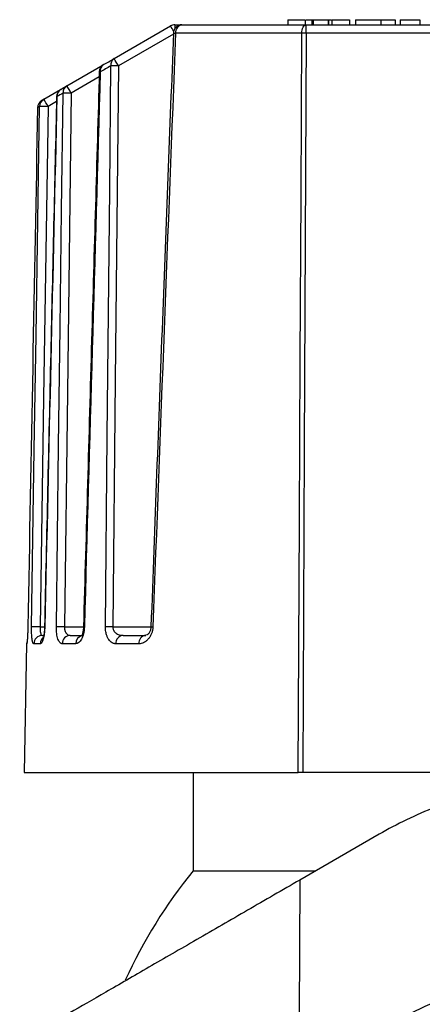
# Model space of a CAD drawing. Header units: millimetres. Extents: x -45.3 to 45.3, y -37.2 to 55.1.
# Tile 2 of 4: x -32.9 to -9.4, y -2.3 to 55.1. Entities that reach past the tile are written whole.
import ezdxf

# ---------------------------------------------------------------- set-up
doc = ezdxf.new("R2010")
doc.units = ezdxf.units.MM

msp = doc.modelspace()

# ---------------------------------------------------------------- linework, layer by layer
at = {"color": 7, "linetype": 'Continuous', "lineweight": 25}
for p, q in [((-27.408, 52.838), (-24.116, 54.739)), ((-23.866, 54.806), (1.504, 54.806)), ((-23.866, 54.806), (-23.866, 54.579)), ((-17.273, 55.106), (-16.261, 55.106)), ((-17.273, 55.106), (-17.273, 54.806)), ((-16.261, 55.106), (-16.261, 54.806)), ((-16.261, 55.106), (-16.261, 54.806)), ((-16.196, 54.314), (-16.196, 54.806)), ((-15.869, 55.106), (-15.869, 54.806)), ((-15.801, 55.106), (-15.801, 54.806)), ((-14.922, 55.106), (-14.746, 55.106)), ((-14.922, 55.106), (-14.922, 54.806)), ((-14.896, 55.106), (-14.896, 54.806)), ((-14.694, 55.106), (-14.694, 54.806)), ((-14.694, 55.106), (-14.694, 54.806)), ((-14.694, 55.106), (-13.681, 55.106)), ((-13.681, 55.106), (-13.681, 54.806)), ((-13.314, 55.106), (-11.012, 55.106)), ((-13.314, 55.106), (-13.314, 54.806)), ((-11.849, 55.106), (-11.849, 54.806)), ((-11.012, 55.106), (-11.012, 54.806)), ((-10.712, 55.106), (-10.712, 54.806)), ((-10.712, 55.106), (-9.573, 55.106)), ((-9.573, 55.106), (-9.573, 54.806)), ((-23.949, 54.266), (-27.158, 52.414)), ((-16.454, 54.314), (-23.821, 54.314)), ((-3.203, 54.314), (-16.196, 54.314)), ((-30.163, 51.247), (-28.04, 52.473)), ((-28.28, 51.766), (-29.913, 50.823)), ((-31.51, 50.47), (-30.533, 51.034)), ((-31.875, 49.98), (-31.874, 49.979)), ((-30.771, 50.328), (-31.26, 50.045)), ((-31.728, 19.697), (-31.47, 19.697)), ((-30.305, 19.697), (-29.196, 19.697)), ((-27.485, 19.697), (-25.258, 19.697)), ((-31.598, 19.206), (-31.508, 19.206)), ((-29.966, 19.206), (-29.284, 19.206)), ((-26.884, 19.206), (-25.565, 19.206)), ((-32.518, 18.714), (-32.649, 11.206)), ((-32.504, 18.714), (-32.518, 18.714)), ((-32.496, 18.793), (-32.504, 18.714)), ((-31.719, 18.714), (-32.092, 18.714)), ((-29.642, 18.714), (-30.433, 18.714)), ((-25.965, 18.714), (-27.303, 18.714)), ((-32.649, 11.206), (-16.659, 11.206)), ((-22.8, 11.206), (-22.8, 5.467)), ((0, 11.206), (-16.404, 11.206)), ((-11.95, 7.604), (-16.569, 4.937)), ((-22.8, 5.467), (-15.651, 5.467))]:
    msp.add_line(p, q, dxfattribs=at)
at = {"color": 7, "linetype": 'Continuous', "lineweight": 25, "flags": 128}
for points in [[(-16.454, 54.314), (-16.448, 54.411), (-16.433, 54.503), (-16.409, 54.588), (-16.377, 54.662), (-16.338, 54.723), (-16.294, 54.768), (-16.246, 54.796), (-16.196, 54.806)], [(-16.659, 11.206), (-16.59, 25.863), (-16.545, 35.347), (-16.5, 44.831), (-16.454, 54.314)], [(-16.196, 54.314), (-16.313, 30.174), (-16.404, 11.206)], [(-27.914, 19.697), (-27.804, 30.821), (-27.733, 38.018), (-27.662, 45.216), (-27.59, 52.414)], [(-27.158, 52.414), (-27.342, 34.092), (-27.485, 19.697)], [(-28.271, 52.065), (-28.258, 52.063), (-28.213, 52.06)], [(-30.778, 19.697), (-30.646, 30.28), (-30.561, 37.128), (-30.475, 43.975), (-30.388, 50.823)], [(-30.765, 50.623), (-30.764, 50.622), (-30.746, 50.62)], [(-29.913, 50.823), (-30.133, 33.393), (-30.305, 19.697)], [(-32.224, 19.697), (-32.066, 30.015), (-31.963, 36.692), (-31.86, 43.369), (-31.757, 50.045)], [(-31.26, 50.045), (-31.523, 33.05), (-31.728, 19.697)], [(-32.436, 19.699), (-32.437, 19.699), (-32.441, 19.697)], [(-31.47, 19.7), (-31.471, 19.699), (-31.455, 19.697)], [(-29.195, 19.702), (-29.185, 19.7), (-29.144, 19.697)], [(-32.481, 18.894), (-32.507, 18.811), (-32.518, 18.714)], [(-16.569, 4.937), (-16.606, -2.958), (-16.636, -9.161)]]:
    msp.add_lwpolyline(points, dxfattribs=at)
at = {"color": 7, "linetype": 'Continuous', "lineweight": 25}
for centre, radius, start, end in [((-23.866, 54.306), 0.5, 90, 120), ((-31.129, 50.371), 8.262, 29.41396, 31.91691), ((-23.447, 54.306), 0.5, 90, 177.77134), ((-23.375, 54.363), 0.448, 99.28037, 186.25336), ((-23.817, 55.105), 0.791, 260.5581, 269.74914), ((-16.325, 29.265), 25.05, 89.70507, 90.29493), ((-27.184, 52.49), 0.414, 122.89134, 190.67852), ((-39.375, 45.501), 14.037, 29.50249, 31.51278), ((-27.772, 52.051), 0.5, 120, 178.33796), ((-27.795, 52.126), 0.423, 122.34745, 189.03564), ((-27.374, 35.535), 16.88, 89.26683, 90.73317), ((-29.926, 50.849), 0.464, 120.8083, 183.2381), ((-42.13, 43.911), 14.037, 29.50249, 31.51278), ((-30.265, 50.611), 0.5, 120, 178.67663), ((-30.275, 50.639), 0.471, 120.60472, 182.28183), ((-30.151, 37.972), 12.853, 88.94038, 91.05962), ((-31.375, 49.97), 0.5, 120, 178.91816), ((-31.376, 49.973), 0.498, 120.0439, 179.26608), ((-31.262, 50.042), 0.495, 120.09648, 179.5781), ((-31.509, 40.871), 9.178, 88.44987, 91.55013), ((-43.477, 43.133), 14.037, 29.50249, 31.51278), ((-31.976, 10.258), 9.443, 88.49605, 91.50395), ((-30.542, 6.612), 13.087, 88.96358, 91.03642), ((-27.699, 2.626), 17.072, 89.27947, 90.72053), ((-25.147, 20.328), 0.631, 259.95685, 270.25398), ((-31.595, 18.709), 0.497, 90.37185, 179.38444), ((-31.215, 18.707), 0.504, 129.05045, 179.20688), ((-29.949, 18.722), 0.484, 91.91615, 180.87871), ((-29.149, 18.72), 0.493, 104.83342, 180.62469), ((-26.841, 18.744), 0.464, 95.30848, 183.66889), ((-25.51, 18.753), 0.456, 96.97666, 184.83378), ((0, -13.094), 29.4, 140.85131, 155.51061)]:
    msp.add_arc(centre, radius, start, end, dxfattribs=at)
for points, knots in [([(-16.209, 55.106), (-16.184, 55.106), (-16.114, 55.106), (-15.966, 55.106), (-15.869, 55.106)], [0, 0, 0, 0, 0.344156, 1, 1, 1, 1]), ([(-23.947, 54.325), (-24.163, 48.736), (-24.609, 37.197), (-25.037, 25.657), (-25.257, 19.707)], [0, 0, 0, 0, 0.484375, 1, 1, 1, 1]), ([(-28.271, 52.065), (-28.422, 46.84), (-28.734, 36.053), (-29.038, 25.265), (-29.195, 19.702)], [0, 0, 0, 0, 0.484375, 1, 1, 1, 1]), ([(-30.764, 50.623), (-30.879, 45.631), (-31.116, 35.323), (-31.349, 25.015), (-31.47, 19.7)], [0, 0, 0, 0, 0.484375, 1, 1, 1, 1]), ([(-32.441, 19.697), (-32.442, 19.664), (-32.443, 19.599), (-32.446, 19.503), (-32.449, 19.408), (-32.454, 19.286), (-32.461, 19.143), (-32.47, 18.995), (-32.48, 18.873), (-32.489, 18.784), (-32.498, 18.725), (-32.502, 18.718), (-32.504, 18.714)], [0, 0, 0, 0, 0.06284, 0.125076, 0.187334, 0.250235, 0.374888, 0.499974, 0.623845, 0.749237, 0.875134, 1, 1, 1, 1]), ([(-32.092, 18.714), (-32.097, 18.715), (-32.107, 18.717), (-32.122, 18.731), (-32.137, 18.754), (-32.155, 18.796), (-32.175, 18.87), (-32.195, 18.992), (-32.21, 19.14), (-32.22, 19.313), (-32.226, 19.5), (-32.225, 19.632), (-32.224, 19.697)], [0, 0, 0, 0, 0.062991, 0.125331, 0.187574, 0.250275, 0.375468, 0.500069, 0.62426, 0.74945, 0.875432, 1, 1, 1, 1]), ([(-31.728, 19.697), (-31.729, 19.675), (-31.73, 19.632), (-31.728, 19.567), (-31.724, 19.505), (-31.718, 19.447), (-31.71, 19.393), (-31.697, 19.331), (-31.674, 19.269), (-31.641, 19.216), (-31.613, 19.209), (-31.598, 19.206)], [0, 0, 0, 0, 0.082771, 0.165677, 0.248822, 0.332307, 0.416232, 0.500696, 0.650593, 0.816918, 1, 1, 1, 1]), ([(-31.455, 19.697), (-31.456, 19.664), (-31.458, 19.598), (-31.464, 19.5), (-31.473, 19.404), (-31.487, 19.282), (-31.51, 19.138), (-31.546, 18.99), (-31.586, 18.869), (-31.629, 18.782), (-31.675, 18.725), (-31.704, 18.718), (-31.719, 18.714)], [0, 0, 0, 0, 0.062681, 0.124823, 0.187103, 0.250188, 0.37443, 0.499872, 0.624245, 0.749499, 0.874685, 1, 1, 1, 1]), ([(-31.47, 19.7), (-31.472, 19.634), (-31.476, 19.506), (-31.491, 19.35), (-31.503, 19.254), (-31.502, 19.227), (-31.502, 19.221)], [0, 0, 0, 0, 0.3278027, 0.6345481, 0.9201735, 1, 1, 1, 1]), ([(-30.433, 18.714), (-30.445, 18.715), (-30.469, 18.717), (-30.504, 18.73), (-30.537, 18.752), (-30.58, 18.792), (-30.631, 18.864), (-30.684, 18.983), (-30.727, 19.131), (-30.758, 19.304), (-30.777, 19.495), (-30.778, 19.63), (-30.778, 19.697)], [0, 0, 0, 0, 0.0631581, 0.125588, 0.1877684, 0.250184, 0.3758962, 0.4999162, 0.6255463, 0.7496053, 0.875019, 1, 1, 1, 1]), ([(-30.305, 19.697), (-30.305, 19.678), (-30.305, 19.639), (-30.299, 19.582), (-30.289, 19.526), (-30.274, 19.472), (-30.255, 19.42), (-30.231, 19.372), (-30.195, 19.318), (-30.14, 19.263), (-30.061, 19.216), (-29.999, 19.209), (-29.966, 19.206)], [0, 0, 0, 0, 0.066494, 0.134022, 0.202995, 0.273799, 0.346791, 0.422295, 0.500605, 0.638592, 0.804887, 1, 1, 1, 1]), ([(-29.144, 19.697), (-29.148, 19.558), (-29.166, 19.422), (-29.226, 19.179), (-29.267, 19.07), (-29.409, 18.808), (-29.528, 18.714), (-29.642, 18.714)], [0, 0, 0, 0, 0.25, 0.25, 0.5, 0.5, 1, 1, 1, 1]), ([(-29.195, 19.702), (-29.198, 19.649), (-29.204, 19.543), (-29.226, 19.414), (-29.249, 19.318), (-29.273, 19.234), (-29.285, 19.194), (-29.279, 19.196), (-29.278, 19.196)], [0, 0, 0, 0, 0.170861, 0.335432, 0.495245, 0.650379, 0.945959, 1, 1, 1, 1]), ([(-27.303, 18.714), (-27.323, 18.715), (-27.362, 18.717), (-27.418, 18.729), (-27.474, 18.748), (-27.547, 18.785), (-27.633, 18.851), (-27.727, 18.964), (-27.807, 19.108), (-27.862, 19.266), (-27.895, 19.417), (-27.912, 19.555), (-27.913, 19.65), (-27.914, 19.697)], [0, 0, 0, 0, 0.063146, 0.125473, 0.187331, 0.249079, 0.375581, 0.498394, 0.625693, 0.748813, 0.833705, 0.916666, 1, 1, 1, 1]), ([(-27.485, 19.697), (-27.484, 19.679), (-27.484, 19.643), (-27.473, 19.59), (-27.457, 19.537), (-27.433, 19.485), (-27.402, 19.436), (-27.363, 19.39), (-27.318, 19.347), (-27.255, 19.301), (-27.163, 19.254), (-27.034, 19.214), (-26.937, 19.209), (-26.884, 19.206)], [0, 0, 0, 0, 0.052467, 0.106434, 0.162739, 0.222125, 0.285223, 0.352562, 0.424576, 0.501621, 0.634063, 0.800067, 1, 1, 1, 1]), ([(-25.145, 19.697), (-25.146, 19.668), (-25.15, 19.609), (-25.163, 19.522), (-25.181, 19.438), (-25.207, 19.355), (-25.251, 19.239), (-25.326, 19.098), (-25.437, 18.958), (-25.562, 18.848), (-25.693, 18.771), (-25.828, 18.723), (-25.919, 18.717), (-25.965, 18.714)], [0, 0, 0, 0, 0.049149, 0.098154, 0.147641, 0.198215, 0.250446, 0.371917, 0.500148, 0.623428, 0.749416, 0.873806, 1, 1, 1, 1]), ([(-25.257, 19.707), (-25.26, 19.673), (-25.265, 19.603), (-25.298, 19.472), (-25.362, 19.337), (-25.471, 19.22), (-25.58, 19.205), (-25.637, 19.198)], [0, 0, 0, 0, 0.087945, 0.185381, 0.414796, 0.690329, 1, 1, 1, 1]), ([(-16.404, 11.206), (-16.427, 11.206), (-16.471, 11.206), (-16.537, 11.206), (-16.6, 11.206), (-16.639, 11.206), (-16.659, 11.206)], [0, 0, 0, 0, 0.2522978, 0.5, 0.7477022, 1, 1, 1, 1]), ([(16.573, 4.126), (15.71, 4.957), (14.763, 5.743), (12.713, 7.182), (11.611, 7.836), (9.282, 8.968), (8.055, 9.446), (5.521, 10.197), (4.213, 10.469), (1.571, 10.791), (0.237, 10.841), (-2.404, 10.721), (-3.71, 10.552), (-6.243, 10.012), (-7.469, 9.643), (-9.805, 8.738), (-10.913, 8.202), (-11.95, 7.604)], [0, 0, 0, 0, 0.125, 0.125, 0.25, 0.25, 0.375, 0.375, 0.5, 0.5, 0.625, 0.625, 0.75, 0.75, 0.875, 0.875, 1, 1, 1, 1]), ([(-16.569, 4.937), (-17.59, 4.348), (-18.611, 3.758), (-20.627, 2.594), (-21.622, 2.019), (-23.554, 0.904), (-24.491, 0.363), (-26.268, -0.663), (-27.109, -1.149), (-28.658, -2.043), (-29.365, -2.451), (-30.609, -3.169), (-31.146, -3.479), (-32.018, -3.983), (-32.354, -4.176), (-32.804, -4.436), (-32.918, -4.502), (-32.918, -4.502)], [0, 0, 0, 0, 0.125, 0.125, 0.25, 0.25, 0.375, 0.375, 0.5, 0.5, 0.625, 0.625, 0.75, 0.75, 0.875, 0.875, 1, 1, 1, 1]), ([(-16.636, -9.161), (-16.593, -9.071), (-16.506, -8.891), (-16.365, -8.624), (-16.217, -8.36), (-16.059, -8.097), (-15.892, -7.836), (-15.717, -7.577), (-15.533, -7.321), (-15.16, -6.829), (-14.551, -6.12), (-13.38, -4.983), (-11.733, -3.724), (-9.585, -2.519), (-7.285, -1.577), (-4.913, -0.916), (-2.471, -0.516), (-0.004, -0.385), (2.465, -0.515), (4.907, -0.915), (7.278, -1.574), (9.574, -2.514), (11.722, -3.717), (13.37, -4.975), (14.542, -6.111), (15.221, -6.9), (15.714, -7.565), (16.058, -8.087), (16.368, -8.617), (16.547, -8.981), (16.636, -9.161)], [0, 0, 0, 0, 0.007577, 0.01521, 0.022906, 0.03067, 0.03851, 0.04643, 0.054438, 0.062537, 0.093402, 0.125343, 0.186515, 0.250438, 0.312111, 0.375021, 0.437279, 0.499897, 0.562561, 0.624892, 0.687672, 0.749249, 0.813157, 0.874345, 0.906286, 0.937175, 0.953354, 0.969186, 0.984718, 1, 1, 1, 1])]:
    msp.add_open_spline(points, degree=3, knots=knots, dxfattribs=at)
for points in [[(-15.869, 55.106), (-15.847, 55.106), (-15.824, 55.106), (-15.801, 55.106)], [(-15.801, 55.106), (-15.502, 55.106), (-15.155, 55.106), (-14.922, 55.106)], [(-23.821, 54.314), (-24.274, 42.776), (-24.715, 31.237), (-25.145, 19.697)], [(-28.022, 52.484), (-27.825, 52.598), (-27.62, 52.716), (-27.408, 52.838)], [(-27.59, 52.414), (-27.805, 52.292), (-28.013, 52.174), (-28.213, 52.06)], [(-28.213, 52.06), (-28.529, 41.272), (-28.839, 30.485), (-29.144, 19.697)], [(-30.515, 51.044), (-30.405, 51.108), (-30.288, 51.176), (-30.163, 51.247)], [(-30.746, 50.62), (-30.985, 40.312), (-31.221, 30.005), (-31.455, 19.697)], [(-30.388, 50.823), (-30.515, 50.751), (-30.634, 50.684), (-30.746, 50.62)], [(-31.874, 49.979), (-32.065, 39.885), (-32.254, 29.791), (-32.441, 19.697)], [(-31.757, 50.045), (-31.803, 50.019), (-31.842, 49.997), (-31.874, 49.979)], [(-31.625, 50.403), (-31.594, 50.421), (-31.556, 50.443), (-31.51, 50.47)]]:
    msp.add_open_spline(points, degree=3, dxfattribs=at)

doc.saveas('drawing.dxf')
